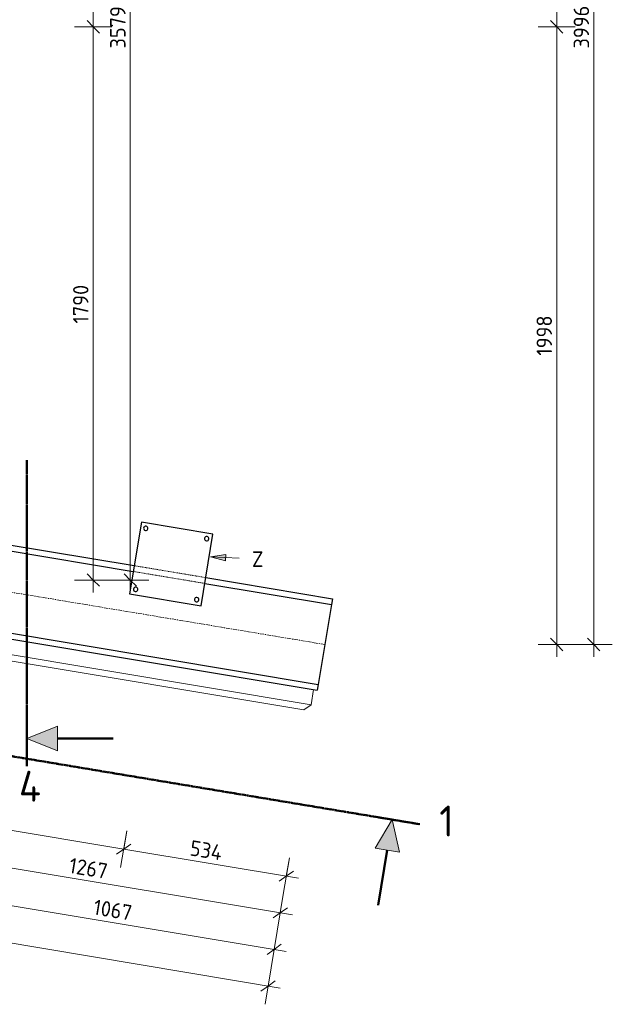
# Model space of a CAD drawing. Header units: millimetres. Extents: x -236694 to -141708, y -41476 to 103952.
# Tile 101 of 103: x -226461 to -224543, y 97604 to 100789. Entities that reach past the tile are written whole.
import ezdxf

# ---------------------------------------------------------------- set-up
doc = ezdxf.new("R2010")
doc.units = ezdxf.units.MM
for name, pattern in [('Grid Line', [22.225, 12.7, -3.175, 3.175, -3.175]), ('XX-CENTER', [8, 5, -1, 1, -1]), ('XX-HIDDEN', [4, 2, -2])]:
    doc.linetypes.add(name, pattern=pattern)
for name, color, linetype, lineweight in [('Multi-Category Tags', 10, 'Continuous', 18), ('Multi-Category Tags-1', 7, 'Continuous', 18), ('N-CO-BC-BETONVORM-G', 50, 'Continuous', 25), ('N-CO-BC-BETONVORM-GN', 10, 'XX-HIDDEN', 18), ('N-CO-KC-KUNSTSTOFVORM-G', 7, 'Continuous', 13), ('N-CO-SC-STAALVORM-G', 10, 'Continuous', 25), ('X-XX-AL-CONSTRUCTIELIJN-G-1', 7, 'Grid Line', 18), ('X-XX-AL-M', 7, 'Continuous', 18), ('X-XX-AL-M-20', 7, 'Continuous', 18), ('X-XX-AL-VERWIJZING_DOORSNEDE-G', 7, 'Continuous', 18), ('X-XX-AL-VERWIJZING_DOORSNEDE-G-1', 7, 'XX-CENTER', 18), ('X-XX-AL-VERWIJZING_DOORSNEDE-G-2', 7, 'Continuous', 50), ('X-XX-AL-VERWIJZING_DOORSNEDE-G-3', 7, 'Continuous', 13), ('X-XX-AL-VERWIJZING_DOORSNEDE-G-4', 7, 'XX-CENTER', 50)]:
    doc.layers.add(name, color=color, linetype=linetype, lineweight=lineweight)
doc.styles.add('NLCS-ISO', font='NLCS-ISO.ttf', dxfattribs={"height": 100})
doc.styles.add('NLCS-ISO_1', font='NLCS-ISO.ttf', dxfattribs={"height": 50})
doc.dimstyles.new('2_5_NLCS_diagonal', dxfattribs={"dimscale": 304.8, "dimtxt": 50.137748, "dimasz": 0.131234, "dimexe": 0.19685, "dimexo": 0.0625, "dimgap": 0, "dimtad": 1, "dimdec": 0, "dimzin": 0, "dimdsep": 46, "dimtxsty": 'NLCS-ISO_1', "dimblk1": 'OBLIQUE', "dimblk2": 'OBLIQUE', "dimsah": 1, "dimcen": 0.09, "dimdle": 0.131234, "dimazin": 0, "dimtfac": 1, "dimtdec": 4, "dimtix": 1, "dimtmove": 0, "dimatfit": 3, "dimfxl": 0.19685, "dimfxlon": 1, "dimtvp": 1, "dimtolj": 1, "dimtzin": 0, "dimarcsym": 2})

# ---------------------------------------------------------------- blocks, each defined once
blk = doc.blocks.new('GM_Hakorit_1045 - GM_Hakorit_1045-3715410-Bovenaanzicht geleidewerk dubbel')
at = {"layer": 'N-CO-KC-KUNSTSTOFVORM-G'}
for p, q in [((-522.5, -50), (-522.5, 0)), ((522.5, 0), (522.5, -50)), ((522.5, -50), (-522.5, -50)), ((-522.5, -50), (-502.5, -70)), ((502.5, -70), (522.5, -50)), ((502.5, -70), (-502.5, -70))]:
    blk.add_line(p, q, dxfattribs=at)
blk = doc.blocks.new('GM_Bevestigingsplaat radardetector2 - GM_Bevestigingsplaat radardetector2-3834855-Bovenaanzicht geleidewerk dubbel')
at = {"layer": 'N-CO-SC-STAALVORM-G'}
for p, q in [((117.5, 142.5), (-117.5, 142.5)), ((-117.5, 142.5), (-117.5, -92.5)), ((117.5, -92.5), (117.5, 142.5)), ((-117.5, -92.5), (117.5, -92.5))]:
    blk.add_line(p, q, dxfattribs=at)
for centre, start, end in [((-100, 125), 0, 180), ((100, 125), 0, 180), ((-100, 125), 180, 360), ((100, 125), 180, 360), ((-100, -75), 0, 180), ((-100, -75), 180, 360), ((100, -75), 0, 180), ((100, -75), 180, 360)]:
    blk.add_arc(centre, 7, start, end, dxfattribs=at)
blk = doc.blocks.new('Section - Doorsnede_Tail-514632-Bovenaanzicht geleidewerk dubbel')
at = {"layer": 'X-XX-AL-VERWIJZING_DOORSNEDE-G'}
blk.add_hatch(color=256, dxfattribs=at).paths.add_polyline_path([(6.49, -5), (2.49, -5), (4.49, 0)], flags=0)
at = {"layer": 'X-XX-AL-VERWIJZING_DOORSNEDE-G-2'}
for p, q in [((0, 0), (7.5, 0)), ((4.49, -5), (4.49, -14))]:
    blk.add_line(p, q, dxfattribs=at)
at = {"layer": 'X-XX-AL-VERWIJZING_DOORSNEDE-G-3'}
for p, q in [((4.49, 0), (2.49, -5)), ((6.49, -5), (4.49, 0)), ((2.49, -5), (6.49, -5))]:
    blk.add_line(p, q, dxfattribs=at)
blk = doc.blocks.new('DIMBLOCK21-Bovenaanzicht geleidewerk dubbel')
at = {"layer": 'X-XX-AL-M-20'}
for p, q in [((-224722.7, 100765.7), (-224742.7, 100785.7)), ((-224782.7, 100765.7), (-224662.7, 100765.7)), ((-224722.7, 100765.7), (-224782.7, 100765.7)), ((-224722.7, 98727.7), (-224722.7, 100765.7)), ((-224722.7, 100765.7), (-224702.7, 100745.7)), ((-224722.7, 98767.7), (-224742.7, 98787.7)), ((-224782.7, 98767.7), (-224662.7, 98767.7)), ((-224722.7, 98767.7), (-224782.7, 98767.7)), ((-224722.7, 98767.7), (-224702.7, 98747.7))]:
    blk.add_line(p, q, dxfattribs=at)
at = {"layer": 'X-XX-AL-M-20', "color": 0, "insert": (-224787.9, 99701.9), "char_height": 50, "width": 155.522, "attachment_point": 1, "rotation": 90, "line_spacing_factor": 1.135194, "style": 'NLCS-ISO_1'}
blk.add_mtext('1998', dxfattribs=at)
blk = doc.blocks.new('_Oblique')
at = {"color": 0, "linetype": 'ByBlock', "lineweight": -2}
blk.add_line((-0.5, -0.5), (0.5, 0.5), dxfattribs=at)
blk = doc.blocks.new('DIMBLOCK22-Bovenaanzicht geleidewerk dubbel')
at = {"layer": 'X-XX-AL-M-20'}
for p, q in [((-224722.7, 102763.7), (-224742.7, 102783.7)), ((-224722.7, 100765.7), (-224722.7, 102803.7)), ((-224782.7, 102763.7), (-224662.7, 102763.7)), ((-224722.7, 102763.7), (-224782.7, 102763.7)), ((-224722.7, 102763.7), (-224702.7, 102743.7)), ((-224722.7, 100765.7), (-224742.7, 100785.7)), ((-224782.7, 100765.7), (-224662.7, 100765.7)), ((-224722.7, 100765.7), (-224782.7, 100765.7)), ((-224722.7, 100765.7), (-224702.7, 100745.7))]:
    blk.add_line(p, q, dxfattribs=at)
at = {"layer": 'X-XX-AL-M-20', "color": 0, "insert": (-224787.9, 101699.9), "char_height": 50, "width": 155.522, "attachment_point": 1, "rotation": 90, "line_spacing_factor": 1.135194, "style": 'NLCS-ISO_1'}
blk.add_mtext('1998', dxfattribs=at)
blk = doc.blocks.new('DIMBLOCK23-Bovenaanzicht geleidewerk dubbel')
at = {"layer": 'X-XX-AL-M-20'}
for p, q in [((-224602.7, 102763.7), (-224622.7, 102783.7)), ((-224602.7, 98727.7), (-224602.7, 102803.7)), ((-224662.7, 102763.7), (-224542.7, 102763.7)), ((-224602.7, 102763.7), (-224662.7, 102763.7)), ((-224602.7, 102763.7), (-224582.7, 102743.7)), ((-224602.7, 98767.7), (-224622.7, 98787.7)), ((-224662.7, 98767.7), (-224542.7, 98767.7)), ((-224602.7, 98767.7), (-224662.7, 98767.7)), ((-224602.7, 98767.7), (-224582.7, 98747.7))]:
    blk.add_line(p, q, dxfattribs=at)
at = {"layer": 'X-XX-AL-M-20', "color": 0, "insert": (-224667.9, 100695.7), "char_height": 50, "width": 168.009, "attachment_point": 1, "rotation": 90, "line_spacing_factor": 1.135194, "style": 'NLCS-ISO_1'}
blk.add_mtext('3996', dxfattribs=at)
blk = doc.blocks.new('DIMBLOCK31-Bovenaanzicht geleidewerk dubbel')
at = {"layer": 'X-XX-AL-M-20'}
for p, q in [((-226857.6, 98167.2), (-226877.3, 98048.8)), ((-226867.4, 98108), (-226857.6, 98167.2)), ((-226867.4, 98108), (-226890.4, 98091.6)), ((-226867.4, 98108), (-226844.4, 98124.5)), ((-226867.4, 98108), (-225578, 97893.1)), ((-225607.6, 97958.9), (-225627.3, 97840.5)), ((-225617.4, 97899.7), (-225607.6, 97958.9)), ((-225617.4, 97899.7), (-225594.4, 97916.1)), ((-225617.4, 97899.7), (-225640.4, 97883.2))]:
    blk.add_line(p, q, dxfattribs=at)
at = {"layer": 'X-XX-AL-M-20', "color": 0, "insert": (-226295.6, 98078.7), "char_height": 50, "width": 155.522, "attachment_point": 1, "rotation": 350.5377, "line_spacing_factor": 1.135194, "style": 'NLCS-ISO_1'}
blk.add_mtext('1267', dxfattribs=at)
blk = doc.blocks.new('DIMBLOCK32-Bovenaanzicht geleidewerk dubbel')
at = {"layer": 'X-XX-AL-M-20'}
for p, q in [((-235772.3, 99409.7), (-235792.1, 99291.3)), ((-235782.2, 99350.5), (-235772.3, 99409.7)), ((-235821.7, 99357.1), (-225617.4, 97656.4)), ((-235782.2, 99350.5), (-235805.2, 99334.1)), ((-235782.2, 99350.5), (-235759.2, 99366.9)), ((-225647, 97722.1), (-225666.7, 97603.8)), ((-225656.9, 97662.9), (-225647, 97722.1)), ((-225656.9, 97662.9), (-225679.9, 97646.5)), ((-225656.9, 97662.9), (-225633.9, 97679.4))]:
    blk.add_line(p, q, dxfattribs=at)
at = {"layer": 'X-XX-AL-M-20', "color": 0, "insert": (-230790, 98584.5), "char_height": 50, "width": 197.524, "attachment_point": 1, "rotation": 350.5377, "line_spacing_factor": 1.135194, "style": 'NLCS-ISO_1'}
blk.add_mtext('10265', dxfattribs=at)
blk = doc.blocks.new('DIMBLOCK41-Bovenaanzicht geleidewerk dubbel')
at = {"layer": 'X-XX-AL-M-20'}
for p, q in [((-226680, 98015.9), (-226699.7, 97897.6)), ((-226689.9, 97956.8), (-226680, 98015.9)), ((-226689.9, 97956.8), (-226666.8, 97973.2)), ((-226689.9, 97956.8), (-226712.9, 97940.3)), ((-226689.9, 97956.8), (-225597.7, 97774.7)), ((-225627.3, 97840.5), (-225647, 97722.1)), ((-225637.1, 97781.3), (-225627.3, 97840.5)), ((-225637.1, 97781.3), (-225660.2, 97764.9)), ((-225637.1, 97781.3), (-225614.1, 97797.8))]:
    blk.add_line(p, q, dxfattribs=at)
at = {"layer": 'X-XX-AL-M-20', "color": 0, "insert": (-226216.7, 97943.9), "char_height": 50, "width": 155.522, "attachment_point": 1, "rotation": 350.5377, "line_spacing_factor": 1.135194, "style": 'NLCS-ISO_1'}
blk.add_mtext('1067', dxfattribs=at)
blk = doc.blocks.new('DIMBLOCK42-Bovenaanzicht geleidewerk dubbel')
at = {"layer": 'X-XX-AL-M-20'}
for p, q in [((-226222.7, 100765.7), (-226242.7, 100785.7)), ((-226282.7, 100765.7), (-226162.7, 100765.7)), ((-226222.7, 100765.7), (-226282.7, 100765.7)), ((-226222.7, 98936), (-226222.7, 100765.7)), ((-226222.7, 100765.7), (-226202.7, 100745.7)), ((-226222.7, 98976), (-226242.7, 98996)), ((-226282.7, 98976), (-226162.7, 98976)), ((-226222.7, 98976), (-226282.7, 98976)), ((-226222.7, 98976), (-226202.7, 98956))]:
    blk.add_line(p, q, dxfattribs=at)
at = {"layer": 'X-XX-AL-M-20', "color": 0, "insert": (-226287.9, 99806.1), "char_height": 50, "width": 155.522, "attachment_point": 1, "rotation": 90, "line_spacing_factor": 1.135194, "style": 'NLCS-ISO_1'}
blk.add_mtext('1790', dxfattribs=at)
blk = doc.blocks.new('DIMBLOCK43-Bovenaanzicht geleidewerk dubbel')
at = {"layer": 'X-XX-AL-M-20'}
for p, q in [((-226222.7, 100765.7), (-226222.7, 102595.4)), ((-226222.7, 102555.4), (-226242.7, 102575.4)), ((-226282.7, 102555.4), (-226162.7, 102555.4)), ((-226222.7, 102555.4), (-226282.7, 102555.4)), ((-226222.7, 102555.4), (-226202.7, 102535.4)), ((-226222.7, 100765.7), (-226242.7, 100785.7)), ((-226282.7, 100765.7), (-226162.7, 100765.7)), ((-226222.7, 100765.7), (-226282.7, 100765.7)), ((-226222.7, 100765.7), (-226202.7, 100745.7))]:
    blk.add_line(p, q, dxfattribs=at)
at = {"layer": 'X-XX-AL-M-20', "color": 0, "insert": (-226287.9, 101595.7), "char_height": 50, "width": 155.522, "attachment_point": 1, "rotation": 90, "line_spacing_factor": 1.135194, "style": 'NLCS-ISO_1'}
blk.add_mtext('1790', dxfattribs=at)
blk = doc.blocks.new('DIMBLOCK44-Bovenaanzicht geleidewerk dubbel')
at = {"layer": 'X-XX-AL-M-20'}
for p, q in [((-226102.7, 98936), (-226102.7, 102595.4)), ((-226102.7, 102555.4), (-226122.7, 102575.4)), ((-226162.7, 102555.4), (-226042.7, 102555.4)), ((-226102.7, 102555.4), (-226162.7, 102555.4)), ((-226102.7, 102555.4), (-226082.7, 102535.4)), ((-226102.7, 98976), (-226122.7, 98996)), ((-226162.7, 98976), (-226042.7, 98976)), ((-226102.7, 98976), (-226162.7, 98976)), ((-226102.7, 98976), (-226082.7, 98956))]:
    blk.add_line(p, q, dxfattribs=at)
at = {"layer": 'X-XX-AL-M-20', "color": 0, "insert": (-226167.9, 100695.7), "char_height": 50, "width": 168.009, "attachment_point": 1, "rotation": 90, "line_spacing_factor": 1.135194, "style": 'NLCS-ISO_1'}
blk.add_mtext('3579', dxfattribs=at)
blk = doc.blocks.new('DIMBLOCK54-Bovenaanzicht geleidewerk dubbel')
at = {"layer": 'X-XX-AL-M-20'}
for p, q in [((-226114.2, 98165), (-226133.9, 98046.6)), ((-226124, 98105.8), (-226114.2, 98165)), ((-226124, 98105.8), (-226147.1, 98089.3)), ((-226124, 98105.8), (-226101, 98122.2)), ((-225558.2, 98011.5), (-226124, 98105.8)), ((-225587.8, 98077.2), (-225607.6, 97958.9)), ((-225597.7, 98018), (-225587.8, 98077.2)), ((-225597.7, 98018), (-225620.7, 98001.6)), ((-225597.7, 98018), (-225574.7, 98034.5))]:
    blk.add_line(p, q, dxfattribs=at)
at = {"layer": 'X-XX-AL-M-20', "color": 0, "insert": (-225904.3, 98135.2), "char_height": 50, "width": 131.683, "attachment_point": 1, "rotation": 350.5377, "line_spacing_factor": 1.135194, "style": 'NLCS-ISO_1'}
blk.add_mtext('534', dxfattribs=at)
blk = doc.blocks.new('DIMBLOCK55-Bovenaanzicht geleidewerk dubbel')
at = {"layer": 'X-XX-AL-M-20'}
for p, q in [((-230181.5, 98842.8), (-230201.2, 98724.5)), ((-230191.4, 98783.7), (-230181.5, 98842.8)), ((-230191.4, 98783.7), (-230214.4, 98767.2)), ((-230191.4, 98783.7), (-230168.3, 98800.1)), ((-226124, 98105.8), (-230191.4, 98783.7)), ((-226114.2, 98165), (-226133.9, 98046.6)), ((-226124, 98105.8), (-226114.2, 98165)), ((-226124, 98105.8), (-226147.1, 98089.3)), ((-226124, 98105.8), (-226101, 98122.2))]:
    blk.add_line(p, q, dxfattribs=at)
at = {"layer": 'X-XX-AL-M-20', "color": 0, "insert": (-228213.2, 98520), "char_height": 50, "width": 161.198, "attachment_point": 1, "rotation": 350.5377, "line_spacing_factor": 1.135194, "style": 'NLCS-ISO_1'}
blk.add_mtext('4123', dxfattribs=at)

msp = doc.modelspace()

# ---------------------------------------------------------------- hatches: boundary and pattern name
at = {"layer": 'Multi-Category Tags'}
msp.add_hatch(color=256, dxfattribs=at).paths.add_polyline_path([(-225843.5, 99051.1), (-225794, 99038.8), (-225793.1, 99058.7)], flags=0)

# ---------------------------------------------------------------- linework, layer by layer
for p, q in [((-225793.1, 99058.7), (-225843.5, 99051.1)), ((-225794, 99038.8), (-225793.1, 99058.7)), ((-225843.5, 99051.1), (-225794, 99038.8)), ((-225843.5, 99051.1), (-225750.1, 99046.7))]:
    msp.add_line(p, q, dxfattribs=at)
at = {"layer": 'N-CO-BC-BETONVORM-GN'}
for p, q in [((-226093.4, 99004), (-225861.7, 98965.3)), ((-226090.3, 99022.7), (-225858.6, 98984.1))]:
    msp.add_line(p, q, dxfattribs=at)
at = {"layer": 'N-CO-SC-STAALVORM-G'}
for p, q in [((-226500.8, 99091.1), (-226090.3, 99022.7)), ((-226503.9, 99072.4), (-226093.5, 99004)), ((-225861.7, 98965.3), (-225451.2, 98896.9)), ((-225858.5, 98984.1), (-225448.1, 98915.7)), ((-225451.2, 98896.9), (-225494.3, 98638.5)), ((-225448.1, 98915.7), (-225451.2, 98896.9)), ((-226547, 98813.9), (-225494.3, 98638.5)), ((-226550.1, 98795.2), (-225497.4, 98619.7)), ((-225494.3, 98638.5), (-225497.4, 98619.7))]:
    msp.add_line(p, q, dxfattribs=at)
at = {"layer": 'X-XX-AL-CONSTRUCTIELIJN-G-1'}
msp.add_line((-225472.7, 98767.7), (-235472.7, 100434.4), dxfattribs=at)
at = {"layer": 'X-XX-AL-VERWIJZING_DOORSNEDE-G-4'}
for p, q in [((-226437.7, 99364.1), (-226437.7, 98374.1)), ((-227130.1, 98513.6), (-225166.1, 98186.3))]:
    msp.add_line(p, q, dxfattribs=at)

# ---------------------------------------------------------------- block references
at = {"layer": 'N-CO-BC-BETONVORM-G'}
for name, p, rotation in [('GM_Bevestigingsplaat radardetector2 - GM_Bevestigingsplaat radardetector2-3834855-Bovenaanzicht geleidewerk dubbel', (-225974.4, 99003.4), 350.5376777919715), ('GM_Hakorit_1045 - GM_Hakorit_1045-3715410-Bovenaanzicht geleidewerk dubbel', (-226024.9, 98707.7), 350.5376777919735)]:
    msp.add_blockref(name, p, dxfattribs=dict(at, rotation=rotation))
at = {"layer": 'X-XX-AL-VERWIJZING_DOORSNEDE-G-1', "xscale": 19.99999999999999, "yscale": 19.99999999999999, "zscale": 19.99999999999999, "rotation": 89.99999999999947}
msp.add_blockref('Section - Doorsnede_Tail-514632-Bovenaanzicht geleidewerk dubbel', (-226437.7, 98374.1), dxfattribs=at)
at = {"layer": 'X-XX-AL-VERWIJZING_DOORSNEDE-G-1', "extrusion": (0, 0, -1), "xscale": 20, "yscale": 20, "zscale": 20, "rotation": 9.462322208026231}
msp.add_blockref('Section - Doorsnede_Tail-514632-Bovenaanzicht geleidewerk dubbel', (225166.1, 98186.3), dxfattribs=at)

# ---------------------------------------------------------------- texts
at = {"layer": 'Multi-Category Tags-1', "insert": (-225709, 99068.9), "char_height": 50, "width": 48.101, "attachment_point": 1, "style": 'NLCS-ISO_1'}
msp.add_mtext('Z', dxfattribs=at)
at = {"layer": 'X-XX-AL-VERWIJZING_DOORSNEDE-G', "char_height": 100, "attachment_point": 1, "style": 'NLCS-ISO'}
for s, insert, width in [('4', (-226463.1, 98359.1), 96.202), ('1', (-225102.7, 98246.5), 60.928)]:
    msp.add_mtext(s, dxfattribs=dict(at, insert=insert, width=width))

# ---------------------------------------------------------------- dimensions: what is measured, and where the dimension line sits
at = {"layer": 'X-XX-AL-M'}
for base, p1, p2, angle, override, picture, middle in [((-224722.7, 102763.7), (-224782.7, 100765.7), (-224782.7, 102763.7), 90, {"dimpost": '<>', "dimfxl": 1998}, 'DIMBLOCK22-Bovenaanzicht geleidewerk dubbel', (-224747.7, 101764.7)), ((-224602.7, 102763.7), (-224662.7, 98767.7), (-224662.7, 102763.7), 90, {"dimpost": '<>', "dimfxl": 3996}, 'DIMBLOCK23-Bovenaanzicht geleidewerk dubbel', (-224627.7, 100765.7)), ((-226222.7, 102555.4), (-226282.7, 100765.7), (-226282.7, 102555.4), 90, {"dimpost": '<>', "dimfxl": 1789.666667}, 'DIMBLOCK43-Bovenaanzicht geleidewerk dubbel', (-226247.7, 101660.5)), ((-226102.7, 102555.4), (-226162.7, 98976), (-226162.7, 102555.4), 90, {"dimpost": '<>', "dimfxl": 3579.333333}, 'DIMBLOCK44-Bovenaanzicht geleidewerk dubbel', (-226127.7, 100765.7)), ((-226222.7, 100765.7), (-226282.7, 98976), (-226282.7, 100765.7), 90, {"dimpost": '<>', "dimfxl": 1789.666667}, 'DIMBLOCK42-Bovenaanzicht geleidewerk dubbel', (-226247.7, 99870.9)), ((-224722.7, 100765.7), (-224782.7, 98767.7), (-224782.7, 100765.7), 90, {"dimpost": '<>', "dimfxl": 1998}, 'DIMBLOCK21-Bovenaanzicht geleidewerk dubbel', (-224747.7, 99766.7)), ((-225656.9, 97662.9), (-235772.3, 99409.7), (-225647, 97722.1), 350.5377, {"dimpost": '<>', "dimfxl": 10265.006614}, 'DIMBLOCK32-Bovenaanzicht geleidewerk dubbel', (-230715.4, 98531.4)), ((-230191.4, 98783.7), (-226114.2, 98165), (-230181.5, 98842.8), 350.5377, {"dimpost": '<>', "dimfxl": 4123.407754}, 'DIMBLOCK55-Bovenaanzicht geleidewerk dubbel', (-228153.6, 98469.4)), ((-225617.4, 97899.7), (-226857.6, 98167.2), (-225607.6, 97958.9), 350.5377, {"dimpost": '<>', "dimfxl": 1267.242194}, 'DIMBLOCK31-Bovenaanzicht geleidewerk dubbel', (-226238.3, 98028.5)), ((-226124, 98105.8), (-225587.8, 98077.2), (-226114.2, 98165), 350.5377, {"dimpost": '<>', "dimfxl": 533.621097}, 'DIMBLOCK54-Bovenaanzicht geleidewerk dubbel', (-225856.8, 98086.6)), ((-225637.1, 97781.3), (-226680, 98015.9), (-225627.3, 97840.5), 350.5377, {"dimpost": '<>', "dimfxl": 1067.242194}, 'DIMBLOCK41-Bovenaanzicht geleidewerk dubbel', (-226159.4, 97893.7))]:
    dim = msp.add_linear_dim(base=base, p1=p1, p2=p2, angle=angle, dimstyle='2_5_NLCS_diagonal', override=override, dxfattribs=at)
    dim.commit()
    dim.dimension.update_dxf_attribs({"geometry": picture, "text_midpoint": middle})

doc.saveas('drawing.dxf')
